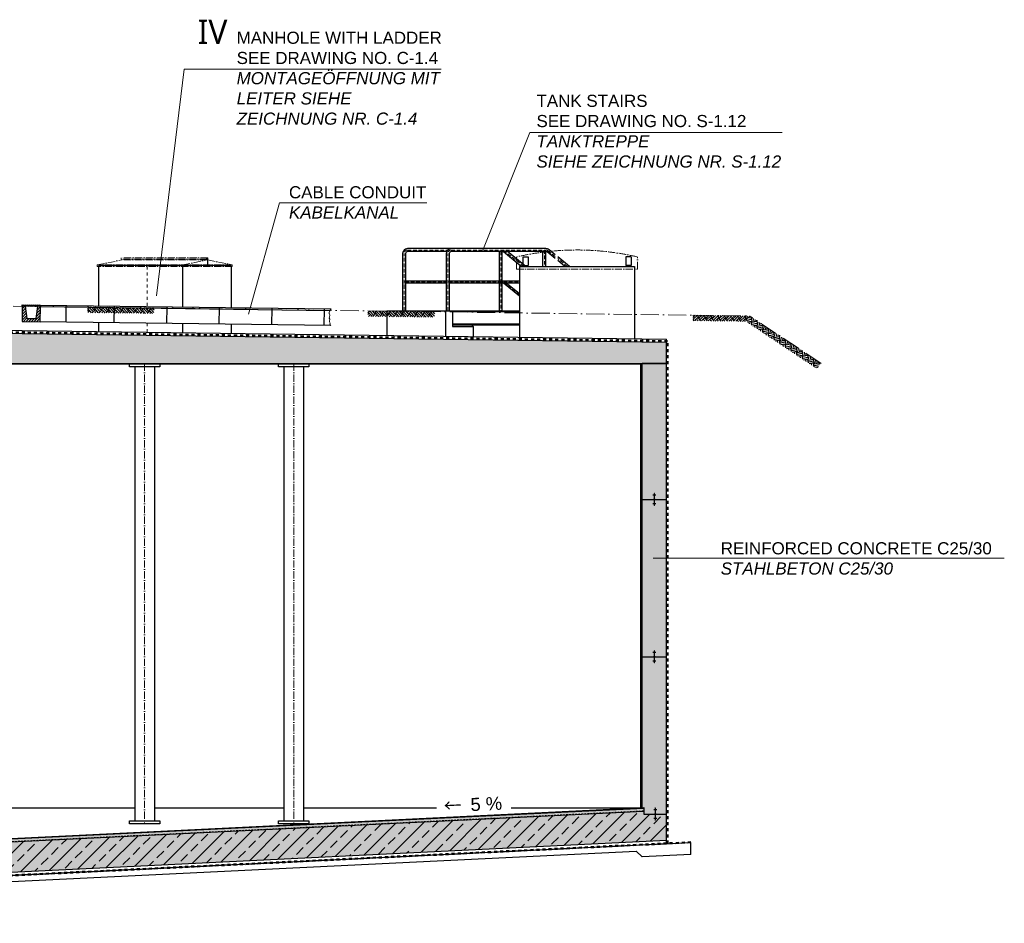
# Model space of a CAD drawing. Header units: millimetres. Extents: x -3395 to 5934498, y -177084 to 63013.
# Tile 26 of 256: x 45447 to 61687, y -68768 to -53871. Entities that reach past the tile are written whole.
import ezdxf

# ---------------------------------------------------------------- set-up
doc = ezdxf.new("R2010")
doc.units = ezdxf.units.MM
doc.linetypes.add('ACAD_ISO10W100', pattern=[18, 12, -3, 0, -3])
doc.linetypes.add('JIS_02_1.0', pattern=[2, 1, -1])
doc.layers.add('Bemaßung', color=7, linetype='Continuous', lineweight=9)
doc.layers.add('Beschriftung', color=7, linetype='Continuous', lineweight=9)
doc.styles.add('LBB3.5M1000', font='isocp.shx', dxfattribs={"height": 3.5})
pattern_1 = [(223.6212, (57492.05, -58755.51), (-2.701, -112.2207), [79.375, -79.375]), (223.6212, (57512.59, -58777.06), (-2.701, -112.2207), [79.375, -79.375]), (223.6212, (57533.12, -58798.605), (-2.701, -112.2207), [79.375, -79.375]), (313.6212, (57532.78, -58812.63), (112.2207, -2.701), [79.375, -79.375]), (313.6212, (57511.236, -58833.17), (112.2207, -2.701), [79.375, -79.375]), (313.6212, (57489.69, -58853.7), (112.2207, -2.701), [79.375, -79.375])]
pattern_2 = [(45, (89579.98, 0), (-224.5064, 224.5064), []), (45, (89804.5, 0), (-224.5064, 224.5064), [158.75, -79.375])]

msp = doc.modelspace()

# ---------------------------------------------------------------- hatches: boundary and pattern name
at = {"lineweight": 13}
h = msp.add_hatch(dxfattribs=at)
h.set_pattern_fill('ANSI31', color=256, scale=10, angle=-0.765599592, style=0)
h.set_pattern_definition([(46.2344, (24451, -369.358), (-22.929077, 21.961783), [])])
h.paths.add_polyline_path([(45539.43824, -58595.78615), (45489.44271, -58595.11805), (45486.10225, -58845.09574), (45786.07547, -58849.10429), (45789.41592, -58599.1266), (45739.42039, -58598.45851), (45711.75025, -58798.10661), (45561.76364, -58796.10234)])
h = msp.add_hatch(dxfattribs=at)
h.set_pattern_fill('ANSI31', color=256, scale=7, angle=89.234400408, style=0)
h.set_pattern_definition([(136.2344, (24451, -369.358), (-15.373248, -16.050354), [])])
h.paths.add_polyline_path([(45789.74997, -58574.12884), (45489.77675, -58570.12029), (45489.44271, -58595.11805), (45789.41592, -58599.1266)])
h = msp.add_hatch()
h.set_pattern_fill('EARTH', color=256, scale=12.5, angle=44.386841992, style=0)
h.set_pattern_definition([(223.6212, (52864.85, -58693.676), (-2.701, -112.2207), [79.375, -79.375]), (223.6212, (52885.385, -58715.22), (-2.701, -112.2207), [79.375, -79.375]), (223.6212, (52905.92, -58736.77), (-2.701, -112.2207), [79.375, -79.375]), (313.6212, (52905.58, -58750.8), (112.2207, -2.701), [79.375, -79.375]), (313.6212, (52884.035, -58771.334), (112.2207, -2.701), [79.375, -79.375]), (313.6212, (52862.49, -58791.87), (112.2207, -2.701), [79.375, -79.375])])
h.paths.add_polyline_path([(46562.33537, -58700.05958), (47661.46761, -58714.74732), (47662.67814, -58624.15906), (46563.5459, -58609.47133)])
h = msp.add_hatch()
h.set_pattern_fill('EARTH', color=256, scale=12.5, angle=44.386841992, style=0)
h.set_pattern_definition(pattern_1)
h.paths.add_polyline_path([(51189.53657, -58761.89301), (52288.6688, -58776.58074), (52289.87934, -58685.99249), (51190.7471, -58671.30475)])
h = msp.add_hatch()
h.set_pattern_fill('EARTH', color=256, scale=12.5, angle=44.386841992, style=0)
h.set_pattern_definition(pattern_1)
h.paths.add_polyline_path([(57440.22894, -58845.26855), (57492.05149, -58755.50926), (56548.21806, -58742.89679), (56547.00957, -58833.33244)])
h = msp.add_hatch()
h.set_pattern_fill('EARTH', color=256, scale=12.5, angle=78.690067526, style=0)
h.set_pattern_definition([(101.30993, (98190.21, -40758.4), (62.26687, 93.40031), [79.375, -79.375]), (101.30993, (98219.4, -40752.56), (62.26687, 93.40031), [79.375, -79.375]), (101.30993, (98248.58, -40746.72), (62.26687, 93.40031), [79.375, -79.375]), (11.30993, (98256.37, -40735.05), (93.40031, -62.26687), [79.375, -79.375]), (11.30993, (98250.53, -40705.86), (93.40031, -62.26687), [79.375, -79.375]), (11.30993, (98244.69, -40676.67), (93.40031, -62.26687), [79.375, -79.375])])
h.paths.add_polyline_path([(57492.05149, -58755.50926), (57437.39428, -58850.17833), (58598.04034, -59623.94237), (58658.55136, -59533.17584)])
h = msp.add_hatch(dxfattribs=at)
h.set_pattern_fill('ANSI33', color=256, scale=50, style=0)
h.set_pattern_definition(pattern_2)
h.paths.add_polyline_path([(25864.44271, -59537.1047), (25464.44271, -59537.1047), (25464.44271, -67399.55177), (38777.45318, -68048.62068), (39444.33592, -68715.50343), (40789.44271, -68715.50343), (40789.44271, -68215.50343), (39651.44271, -68215.50343), (39651.44271, -67588.89587), (25835.44271, -66917.47716), (25835.44271, -66859.4047), (25864.4444, -66860.82003)])
h.paths.add_polyline_path([(25649.44271, -67042.4911), (25654.44271, -67042.4911), (25674.44271, -67038.9712), (25649.44271, -67038.9712)], flags=16)
h.paths.add_polyline_path([(25649.44271, -66892.46321), (25644.44271, -66892.46321), (25624.44271, -66895.98311), (25649.44271, -66895.98311)], flags=16)
h.paths.add_polyline_path([(25659.79524, -66967.47716, -1), (25639.09017, -66967.47716, -1)], flags=16)
h.paths.add_polyline_path([(38633.44271, -59277.1047), (38533.44271, -59277.1047), (38533.44271, -59267.1047), (38633.44271, -59267.1047), (38633.44271, -59037.1047), (36889.44271, -59037.1047), (36889.44271, -58937.1047), (36789.44271, -58937.1047), (36789.44271, -58957.27764), (36789.44271, -58967.27764, 1), (36789.44271, -58957.27764), (36689.44271, -58937.1047), (36689.44271, -59037.1047), (25464.44271, -59187.1047), (25464.44271, -59535.1047), (25883.44557, -59535.1047), (25883.44476, -59537.1047), (38533.44271, -59537.1047), (38533.44271, -59527.1047), (38633.44271, -59527.1047)])
h.paths.add_polyline_path([(54280.3855, -59162.59614), (44889.44271, -59037.1047), (44889.44271, -58937.1047), (44789.44271, -58937.1047), (44789.44271, -58967.27764, 1), (44789.44271, -58957.27764), (44689.44271, -58937.1047), (44689.44271, -59037.1047), (42945.44271, -59037.1047), (42945.44271, -59267.1047), (43045.44271, -59267.1047), (43045.44271, -59277.1047), (42945.44271, -59277.1047), (42945.44271, -59527.1047), (43045.44271, -59527.1047), (54280.3855, -59535.97276)])
h.paths.add_polyline_path([(56114.44271, -59187.1047), (54322.7855, -59163.16273), (54322.7855, -59537.1047), (55714.44271, -59537.1047), (55714.44271, -59535.1047), (56114.44271, -59535.1047)])
h.paths.add_polyline_path([(56114.44271, -59537.1047), (55714.44271, -59537.1047), (55714.44271, -66860.81995), (55743.44271, -66859.4047), (55743.44271, -66917.47716), (41927.44271, -67588.89587), (41927.44271, -68215.50343), (40789.44271, -68215.50343), (40789.44271, -68715.50343), (42134.54949, -68715.50343), (42801.43223, -68048.62068), (56114.44271, -67399.55177)])
h.paths.add_polyline_path([(55934.44271, -66881.90349), (55929.44271, -66881.90349), (55929.44271, -66885.4234), (55934.44271, -66885.4234)], flags=16)
h.paths.add_polyline_path([(55934.44271, -66892.46321), (55934.44271, -66888.9433), (55924.44271, -66888.9433), (55914.44271, -66892.46321)], flags=16)
h.paths.add_polyline_path([(55929.44271, -67042.4911), (55934.44271, -67042.4911), (55954.44271, -67038.9712), (55929.44271, -67038.9712)], flags=16)
h.paths.add_polyline_path([(55939.79524, -66967.47716, -1), (55919.09017, -66967.47716, -1)], flags=16)
h.paths.add_polyline_path([(54320.7855, -59163.13601), (54301.5855, -59162.87944), (54301.5855, -59537.1047), (54320.7855, -59537.1047)])
h.paths.add_polyline_path([(54301.5855, -59162.87944), (54282.3855, -59162.62287), (54282.3855, -59537.1047), (54301.5855, -59537.1047)])
h = msp.add_hatch(dxfattribs=at)
h.set_pattern_fill('ANSI33', color=256, scale=50, style=0)
h.set_pattern_definition(pattern_2)
h.paths.add_polyline_path([(56114.44271, -66967.47716), (55939.79524, -66967.47716, -1), (55919.09017, -66967.47716), (55743.44271, -66967.47716), (55743.44271, -66917.47716), (41927.44271, -67588.89587), (41927.44271, -68215.50343), (40789.44271, -68215.50343), (40789.44271, -68715.50343), (42134.54949, -68715.50343), (42801.43223, -68048.62068), (56114.44271, -67399.55177)])
h.paths.add_polyline_path([(55929.44271, -67038.9712), (55929.44271, -67042.4911), (55934.44271, -67042.4911), (55954.44271, -67038.9712)], flags=16)
at = {"layer": 'Bemaßung', "lineweight": 9}
h = msp.add_hatch(dxfattribs=at)
h.set_pattern_fill('ANSI36', color=256, scale=3)
h.paths.add_polyline_path([(42668.50563, -67505.48094), (41927.44271, -67541.64534), (41927.44271, -67588.89587), (42752.92124, -67548.77993, 0.0297046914)])
h.paths.add_polyline_path([(55743.44271, -66917.47716), (55743.44271, -66867.41469), (42668.50563, -67505.48094, -0.0297046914), (42752.92124, -67548.77993)])

# ---------------------------------------------------------------- linework, layer by layer
for p, q in [((52564.31675, -57644.66471), (51844.39463, -57644.66471)), ((54126.50042, -57644.66471), (52564.31675, -57644.66471)), ((51763.24463, -57725.81471), (51763.24463, -58668.81471)), ((51811.54463, -57725.81471), (51811.54463, -58183.86471)), ((52490.11298, -57692.96471), (51844.39463, -57692.96471)), ((52483.16675, -57725.81471), (52483.16675, -58668.81471)), ((52531.46675, -57725.81471), (52531.46675, -58183.86471)), ((54078.20042, -57692.96471), (52564.31675, -57692.96471)), ((53358.2783, -58183.86471), (53358.2783, -57692.96471)), ((53406.5783, -58183.86471), (53406.5783, -57692.96471)), ((53720.32104, -57937.1047), (53427.22494, -57700.26399)), ((53797.16915, -57937.1047), (53495.04, -57692.96471)), ((53744.62407, -57782.1047), (53834.62407, -57782.1047)), ((53744.62407, -57782.1047), (53744.62407, -57922.1047)), ((53834.62407, -57782.1047), (53834.62407, -57922.1047)), ((54078.20042, -57692.96471), (54102.35042, -57668.81471)), ((54078.20042, -57937.1047), (54078.20042, -57692.96471)), ((54102.35042, -57668.81471), (54126.50042, -57692.96471)), ((54126.50042, -57937.1047), (54126.50042, -57692.96471)), ((54278.62544, -57806.50707), (54147.14706, -57700.26399)), ((54278.62544, -57744.40881), (54177.50422, -57662.69628)), ((54517.09127, -57937.1047), (54321.02544, -57778.67076)), ((55534.26134, -57782.1047), (55444.26134, -57782.1047)), ((55444.26134, -57782.1047), (55444.26134, -57922.1047)), ((55534.26134, -57782.1047), (55534.26134, -57922.1047)), ((48932.26303, -57924.6047), (46746.62238, -57924.6047)), ((46746.62238, -57937.1047), (46746.62238, -58586.91555)), ((48132.26303, -57937.1047), (48132.26303, -58605.43191)), ((48932.26303, -57937.1047), (48932.26303, -58616.12233)), ((53689.44271, -57937.1047), (53689.44271, -59104.69489)), ((53689.44271, -57937.1047), (55589.44271, -57937.1047)), ((53744.62407, -57922.1047), (53834.62407, -57922.1047)), ((54440.24316, -57937.1047), (54321.02544, -57840.76903)), ((55534.26134, -57922.1047), (55444.26134, -57922.1047)), ((55589.44271, -57937.1047), (55589.44271, -59130.08465)), ((52483.16675, -58183.86471), (51811.54463, -58183.86471)), ((51811.54463, -58210.76471), (51811.54463, -58668.81471)), ((51811.54463, -58210.76471), (52483.16675, -58210.76471)), ((53689.44271, -58183.86471), (52531.46675, -58183.86471)), ((52531.46675, -58210.76471), (52531.46675, -58668.81471)), ((52531.46675, -58210.76471), (53689.44271, -58210.76471)), ((53358.2783, -58668.81471), (53358.2783, -58210.76471)), ((53363.46201, -58197.31471), (53363.4889, -58197.31471)), ((53416.47725, -58183.86471), (53406.5783, -58183.86471)), ((53406.5783, -58668.81471), (53406.5783, -58210.76471)), ((53406.5783, -58210.76471), (53416.47725, -58210.76471)), ((53689.44271, -58426.89624), (53426.25062, -58214.21992)), ((53689.44271, -58392.31149), (53464.77417, -58210.76471)), ((45489.44271, -58595.11805), (45486.10225, -58845.09574)), ((45489.44271, -58595.11805), (45489.77675, -58570.12029)), ((45789.41592, -58599.1266), (45489.44271, -58595.11805)), ((45489.77675, -58570.12029), (45789.74997, -58574.12884)), ((45539.43824, -58595.78615), (45561.76364, -58796.10234)), ((45739.42039, -58598.45851), (45711.75025, -58798.10661)), ((45786.07547, -58849.10429), (45789.41592, -58599.1266)), ((45789.74997, -58574.12884), (45789.41592, -58599.1266)), ((45789.41592, -58599.1266), (50566.4652, -58662.96245)), ((45789.74997, -58574.12884), (50584.44654, -58638.20051)), ((45999.53886, -58576.93225), (45999.20482, -58601.93002)), ((46209.32775, -58579.73567), (46205.65325, -58854.71112)), ((46572.69277, -58584.59132), (46572.35872, -58609.58909)), ((47005.66682, -58590.37717), (47001.99231, -58865.35262)), ((47438.64086, -58596.16301), (47438.30681, -58621.16078)), ((47871.61491, -58601.94886), (47867.9404, -58876.92431)), ((48304.58895, -58607.7347), (48304.25491, -58632.73247)), ((48737.563, -58613.52055), (48733.88849, -58888.496)), ((49170.53704, -58619.30639), (49170.203, -58644.30416)), ((49603.51109, -58625.09224), (49599.83658, -58900.06769)), ((50036.48513, -58630.87808), (50036.15109, -58655.87585)), ((50469.45918, -58636.66393), (50465.78467, -58911.63938)), ((51504.39565, -58668.81471), (51504.39565, -59075.49604)), ((51504.39565, -58668.81471), (52583.48373, -58668.81471)), ((52468.57707, -58668.81471), (52468.57707, -59088.38043)), ((52583.48373, -58668.81471), (52583.48373, -58928.81471)), ((52583.48373, -58668.81471), (53687.68264, -58668.81471)), ((52583.48373, -58681.81471), (53687.68264, -58681.81471)), ((45486.10225, -58845.09574), (45786.07547, -58849.10429)), ((45561.76364, -58796.10234), (45711.75025, -58798.10661)), ((50580.77203, -58913.17596), (45786.07547, -58849.10429)), ((46746.62238, -58861.9401), (46746.62238, -59011.91778)), ((48132.26303, -58880.45646), (48132.26303, -59030.43414)), ((48932.26303, -58891.14688), (48932.26303, -59041.12456)), ((52583.48373, -58887.14345), (53687.68264, -58887.14345)), ((52583.48373, -58900.14345), (53687.68264, -58900.14345)), ((52583.48373, -58928.81471), (52928.20373, -58928.81471)), ((52928.20373, -58928.81471), (52899.53248, -58900.14345)), ((52928.20373, -58928.81471), (52928.20373, -59094.52243)), ((44889.44271, -58987.10024), (56114.44271, -59137.10024)), ((44889.44271, -59037.1047), (56114.44271, -59187.1047)), ((56114.44271, -67453.55706), (56114.44271, -59137.10024)), ((25864.44271, -59537.1047), (55714.44271, -59537.1047)), ((25889.44271, -59542.1047), (55689.44271, -59542.1047)), ((47345.00713, -59592.1047), (47345.00713, -67075.56916)), ((47668.90713, -59592.1047), (47668.90713, -67075.56916)), ((49803.78806, -59592.1047), (49803.78806, -67075.56916)), ((50127.68806, -59592.1047), (50127.68806, -67075.56916)), ((55689.44271, -66862.03999), (55689.44271, -59542.1047)), ((55698.4425, -66861.60079), (55695.44066, -59537.1047)), ((55714.44271, -59535.1047), (56114.44271, -59535.1047)), ((55714.44271, -59535.1047), (55714.44271, -59537.1047)), ((55714.44271, -66860.81995), (55714.44271, -59537.1047)), ((55714.44271, -59537.1047), (56114.44271, -59537.1047)), ((55939.44271, -61709.06845), (55889.44271, -61709.06845)), ((55919.44271, -61680.90921), (55909.44271, -61680.90921)), ((55919.44271, -61684.42911), (55909.44271, -61684.42911)), ((55919.44271, -61687.94902), (55909.44271, -61687.94902)), ((55919.44271, -61691.46892), (55909.44271, -61691.46892)), ((55919.44271, -61694.98883), (55909.44271, -61694.98883)), ((55919.44271, -61698.50873), (55909.44271, -61698.50873)), ((55919.44271, -61702.02864), (55909.44271, -61702.02864)), ((55919.44271, -61705.54854), (55909.44271, -61705.54854)), ((55914.44271, -61680.56249), (55914.44271, -61770.20996)), ((55714.44271, -61780.56249), (55904.09017, -61780.56249)), ((55939.44271, -61852.05653), (55889.44271, -61852.05653)), ((55919.44271, -61855.57644), (55909.44271, -61855.57644)), ((55919.44271, -61859.09634), (55909.44271, -61859.09634)), ((55919.44271, -61862.61625), (55909.44271, -61862.61625)), ((55919.44271, -61866.13615), (55909.44271, -61866.13615)), ((55919.44271, -61869.65606), (55909.44271, -61869.65606)), ((55919.44271, -61873.17596), (55909.44271, -61873.17596)), ((55914.44271, -61790.91502), (55914.44271, -61880.56249)), ((55924.79524, -61780.56249), (56114.44271, -61780.56249)), ((55919.44271, -61876.69586), (55909.44271, -61876.69586)), ((55919.44271, -61880.21577), (55909.44271, -61880.21577)), ((55939.44271, -64302.52578), (55889.44271, -64302.52578)), ((55919.44271, -64274.36654), (55909.44271, -64274.36654)), ((55919.44271, -64277.88645), (55909.44271, -64277.88645)), ((55919.44271, -64281.40635), (55909.44271, -64281.40635)), ((55919.44271, -64284.92626), (55909.44271, -64284.92626)), ((55919.44271, -64288.44616), (55909.44271, -64288.44616)), ((55919.44271, -64291.96607), (55909.44271, -64291.96607)), ((55919.44271, -64295.48597), (55909.44271, -64295.48597)), ((55919.44271, -64299.00588), (55909.44271, -64299.00588)), ((55914.44271, -64274.01982), (55914.44271, -64363.66729)), ((55714.44271, -64374.01982), (55904.09017, -64374.01982)), ((55939.44271, -64445.51386), (55889.44271, -64445.51386)), ((55919.44271, -64449.03377), (55909.44271, -64449.03377)), ((55919.44271, -64452.55367), (55909.44271, -64452.55367)), ((55919.44271, -64456.07358), (55909.44271, -64456.07358)), ((55919.44271, -64459.59348), (55909.44271, -64459.59348)), ((55919.44271, -64463.11339), (55909.44271, -64463.11339)), ((55919.44271, -64466.63329), (55909.44271, -64466.63329)), ((55919.44271, -64470.1532), (55909.44271, -64470.1532)), ((55919.44271, -64473.6731), (55909.44271, -64473.6731)), ((55914.44271, -64384.37235), (55914.44271, -64474.01982)), ((55924.79524, -64374.01982), (56114.44271, -64374.01982)), ((41889.44271, -67535.50343), (55743.44271, -66859.4047)), ((41889.44271, -67543.49977), (55743.44271, -66867.41469)), ((44953.16805, -66862.04005), (47345.00713, -66862.04004)), ((47668.90713, -66862.04003), (49803.78806, -66862.04002)), ((50127.68806, -66862.04002), (52319.63208, -66862.04001)), ((53553.30929, -66862.04), (55689.44271, -66862.03999)), ((55743.44271, -66859.4047), (55743.44271, -66967.47716)), ((55954.44271, -66895.98311), (55904.44271, -66895.98311)), ((55934.44271, -66867.82388), (55924.44271, -66867.82388)), ((55934.44271, -66871.34378), (55924.44271, -66871.34378)), ((55934.44271, -66874.86369), (55924.44271, -66874.86369)), ((55934.44271, -66878.38359), (55924.44271, -66878.38359)), ((55934.44271, -66881.90349), (55924.44271, -66881.90349)), ((55934.44271, -66885.4234), (55924.44271, -66885.4234)), ((55934.44271, -66888.9433), (55924.44271, -66888.9433)), ((55934.44271, -66892.46321), (55924.44271, -66892.46321)), ((55929.44271, -66867.47716), (55929.44271, -66957.12462)), ((41927.44271, -67588.89587), (55743.44271, -66917.47716)), ((55743.44271, -66967.47716), (55919.09017, -66967.47716)), ((55954.44271, -67038.9712), (55904.44271, -67038.9712)), ((55934.44271, -67042.4911), (55924.44271, -67042.4911)), ((55934.44271, -67046.01101), (55924.44271, -67046.01101)), ((55934.44271, -67049.53091), (55924.44271, -67049.53091)), ((55934.44271, -67053.05082), (55924.44271, -67053.05082)), ((55934.44271, -67056.57072), (55924.44271, -67056.57072)), ((55934.44271, -67060.09063), (55924.44271, -67060.09063)), ((55934.44271, -67063.61053), (55924.44271, -67063.61053)), ((55934.44271, -67067.13044), (55924.44271, -67067.13044)), ((55929.44271, -66977.82969), (55929.44271, -67067.47716)), ((55939.79524, -66967.47716), (56114.44271, -66967.47716)), ((42801.43223, -68048.62068), (56114.44271, -67399.55177)), ((42823.1657, -68097.59789), (56114.44271, -67449.61423)), ((42824.90781, -68101.51263), (56516.40018, -67433.95889)), ((56516.40018, -67634.08382), (56516.40018, -67433.95889)), ((42868.37483, -68199.46697), (55616.17808, -67577.97241)), ((55712.48523, -67674.27956), (55616.17808, -67577.97241)), ((56516.40018, -67634.08382), (55712.48523, -67674.27956))]:
    msp.add_line(p, q)
at = {"linetype": 'ACAD_ISO10W100', "lineweight": 18, "ltscale": 10}
for p, q in [((48547.75341, -57797.1047), (47118.632, -57797.1047)), ((47118.632, -57797.1047), (47118.632, -57817.1047)), ((48530.25341, -57797.1047), (48530.25341, -57817.1047)), ((48542.75341, -57812.1047), (48530.25341, -57812.1047)), ((48542.75341, -57812.1047), (48542.75341, -57937.1047)), ((48547.75341, -57797.1047), (48547.75341, -57937.1047)), ((53639.44271, -57982.1047), (53639.44271, -57798.00862)), ((55639.44271, -57982.1047), (55639.44271, -57798.00862)), ((46726.132, -57912.1047), (47133.632, -57832.1047)), ((46726.132, -57937.1047), (46726.132, -57912.1047)), ((48952.75341, -57912.1047), (46726.132, -57912.1047)), ((48952.75341, -57937.1047), (46726.132, -57937.1047)), ((48530.25341, -57817.1047), (47118.632, -57817.1047)), ((47131.132, -57817.1047), (47131.132, -57832.5955)), ((48545.25341, -57832.1047), (47133.632, -57832.1047)), ((48137.75341, -57912.1047), (48539.75341, -57832.1047)), ((48137.75341, -57937.1047), (48137.75341, -57912.1047)), ((48539.75341, -57832.1047), (48550.75341, -57832.1047)), ((48550.75341, -57832.1047), (48952.75341, -57912.1047)), ((48952.75341, -57937.1047), (48952.75341, -57912.1047)), ((53639.44271, -57982.1047), (55639.44271, -57982.1047)), ((47506.95713, -59542.1047), (47506.95713, -67125.56916)), ((49965.73806, -59542.1047), (49965.73806, -67125.56916))]:
    msp.add_line(p, q, dxfattribs=at)
at = {"linetype": 'ACAD_ISO10W100', "lineweight": 18, "ltscale": 5}
for p, q in [((51787.39463, -58668.81471), (51787.39463, -57725.81471)), ((51844.39463, -57668.81471), (52506.55584, -57668.81471)), ((52507.31675, -58668.81471), (52507.31675, -57725.81471)), ((52564.31675, -57668.81471), (54126.50042, -57668.81471)), ((53382.4283, -57692.96471), (53382.4283, -58183.86471)), ((53758.74509, -57937.1047), (53456.61595, -57692.96471)), ((54102.35042, -57668.81471), (54102.35042, -57937.1047)), ((54278.62544, -57775.45794), (54162.32564, -57681.48014)), ((54478.66722, -57937.1047), (54321.02544, -57809.7199)), ((51806.36092, -58197.31471), (52483.16675, -58197.31471)), ((52526.28304, -58197.31471), (53689.44271, -58197.31471)), ((53382.4283, -58210.76471), (53382.4283, -58668.81471)), ((53401.36771, -58197.31471), (53416.47725, -58197.31471)), ((53689.44271, -58409.60387), (53443.37444, -58210.76471))]:
    msp.add_line(p, q, dxfattribs=at)
at = {"linetype": 'JIS_02_1.0', "lineweight": 18, "ltscale": 50}
for p, q in [((47546.62238, -57937.1047), (47546.62238, -58597.60597)), ((47546.62238, -58872.63053), (47546.62238, -59022.60821))]:
    msp.add_line(p, q, dxfattribs=at)
at = {"linetype": 'ACAD_ISO10W100', "lineweight": 13, "ltscale": 25}
for p in [(44889.44271, -58587.10024), (58664.44271, -59537.1034)]:
    msp.add_line(p, (57492.05149, -58755.50926), dxfattribs=at)
at = {"linetype": 'JIS_02_1.0', "lineweight": 50, "ltscale": 50}
for p, q in [((56130.55495, -59170.99246), (44905.77024, -59020.9939)), ((56130.55495, -67450.83121), (56130.55495, -59170.99246))]:
    msp.add_line(p, q, dxfattribs=at)
at = {"linetype": 'JIS_02_1.0', "lineweight": 18, "ltscale": 25}
msp.add_line((41927.24855, -67584.90058), (55743.44271, -66913.47243), dxfattribs=at)
at = {"linetype": 'ACAD_ISO10W100', "lineweight": 18, "ltscale": 5}
msp.add_lwpolyline([(50584.44654, -58638.20051), (50572.00054, -58654.17385), (50562.95911, -58668.52916), (50558.873, -58673.29986), (50554.74358, -58681.28715), (50549.77785, -58691.6758), (50550.44256, -58702.1397), (50551.18249, -58706.97489), (50551.06429, -58715.81996), (50552.65126, -58717.44953), (50555.81512, -58721.51293), (50562.79645, -58740.90788), (50561.9061, -58747.32987), (50559.23503, -58766.59583), (50556.70398, -58775.40844), (50553.30374, -58789.03496), (50560.27433, -58809.23395), (50560.15614, -58818.0788), (50558.37543, -58830.92277), (50555.77991, -58844.56004), (50558.87896, -58853.4481), (50565.87105, -58872.0388), (50564.81952, -58890.52201), (50570.26039, -58901.32893), (50580.77203, -58913.17596)], dxfattribs=at)
for points in [[(47756.95713, -59592.1047), (47256.95713, -59592.1047), (47256.95713, -59542.1047), (47756.95713, -59542.1047)], [(50215.73806, -59592.1047), (49715.73806, -59592.1047), (49715.73806, -59542.1047), (50215.73806, -59542.1047)], [(47756.95713, -67125.56916), (47256.95713, -67125.56916), (47256.95713, -67075.56916), (47756.95713, -67075.56916)], [(50215.73806, -67125.56916), (49715.73806, -67125.56916), (49715.73806, -67075.56916), (50215.73806, -67075.56916)]]:
    msp.add_lwpolyline(points, close=True)
at = {"linetype": 'JIS_02_1.0', "lineweight": 50, "ltscale": 50}
msp.add_lwpolyline([(56516.40018, -67431.98747), (42824.03676, -68099.55526), (42156.08859, -68767.50343), (39422.79682, -68767.50343), (38754.84865, -68099.55526), (25062.48523, -67431.92532)], dxfattribs=at)
for centre in [(55914.44271, -61780.56249), (55914.44271, -64374.01982), (55929.44271, -66967.47716)]:
    msp.add_circle(centre, 10.35253)
for centre, radius, start, end in [((51844.39463, -57725.81471), 81.15, 90, 180), ((52564.31675, -57725.81471), 81.15, 90, 180), ((54126.50042, -57725.81471), 81.15, 51.059534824, 90), ((51844.39463, -57725.81471), 32.85, 90, 180), ((52564.31675, -57725.81471), 32.85, 90, 180), ((53406.5783, -57725.81471), 32.85, 51.059534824, 90), ((54126.50042, -57725.81471), 32.85, 51.059534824, 90), ((51826.29844, -58197.31471), 19.9644, 137.646785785, 222.353214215), ((52546.22056, -58197.31471), 19.9644, 137.646785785, 222.353214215), ((53416.47725, -58226.31471), 15.55, 51.059534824, 90)]:
    msp.add_arc(centre, radius, start, end)
at = {"linetype": 'ACAD_ISO10W100', "lineweight": 18, "ltscale": 5}
for centre, start, end in [((51844.39463, -57725.81471), 90, 180), ((52564.31675, -57725.81471), 90, 180), ((54126.50042, -57725.81471), 51.059534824, 90)]:
    msp.add_arc(centre, 57, start, end, dxfattribs=at)
at = {"linetype": 'ACAD_ISO10W100', "lineweight": 18, "ltscale": 10}
for centre, radius, start, end in [((53659.44271, -57798.00862), 20, 102.913074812, 180), ((54639.44271, -62072.43079), 4405.32609, 77.086925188, 102.913074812), ((55619.44271, -57798.00862), 20, 0, 77.086925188)]:
    msp.add_arc(centre, radius, start, end, dxfattribs=at)
at = {"layer": 'Beschriftung', "lineweight": 13}
for p, q in [((48161.4108, -54688.03163), (47704.91007, -58422.13655)), ((48161.4108, -54688.03163), (52396.92698, -54688.03163)), ((53860.81571, -55728.0812), (53086.25605, -57668.81471)), ((53860.81571, -55728.0812), (58020.88641, -55728.0812)), ((49729.99211, -56892.39542), (49219.88722, -58723.06761)), ((52164.74337, -56892.39542), (49729.99211, -56892.39542)), ((55897.30698, -62745.62145), (61687.18365, -62745.62145))]:
    msp.add_line(p, q, dxfattribs=at)

# ---------------------------------------------------------------- texts
at = {"insert": (52434.94545, -66724.72935), "char_height": 200, "width": 1007.2192783, "attachment_point": 1, "rotation": 2.793914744, "style": 'LBB3.5M1000'}
msp.add_mtext('{\\fSimSun|b0|i0|c134|p2;\\H1.0833x;←\\fSimSun|b0|i0|c0|p2; \\fArial|b0|i0|c0|p34;5 %}', dxfattribs=at)
at = {"layer": 'Beschriftung', "char_height": 200, "attachment_point": 1, "style": 'LBB3.5M1000'}
for s, insert, width in [('{\\fSegoe UI|b0|i0|c0|p34;\\H2x;\\C256;IV}', (48382.74694, -53870.60243), 517.2088703), ('{\\fArial|b0|i0|c0|p34;\\C256;MANHOLE WITH LADDER\\PSEE DRAWING NO. C-1.4\\P\\fArial|b0|i1|c0|p34;MONTAGEÖFFNUNG MIT\\PLEITER SIEHE\\PZEICHNUNG NR. C-1.4}', (49025.37376, -54067.82604), 7399.5425203), ('{\\fArial|b0|i0|c0|p34;\\C256;TANK STAIRS\\PSEE DRAWING NO. S-1.12\\P\\fArial|b0|i1|c0|p34;TANKTREPPE\\PSIEHE ZEICHNUNG NR. S-1.12}', (53970.73058, -55107.87561), 7399.5425203), ('{\\fArial|b0|i0|c0|p34;\\C256;CABLE CONDUIT\\P\\fArial|b0|i1|c0|p34;KABELKANAL}', (49888.20847, -56615.71407), 3290.8552474), ('{\\fArial|b0|i0|c0|p34;REINFORCED CONCRETE C25/30\\P\\fArial|b0|i1|c0|p34;STAHLBETON C25/30}', (57009.89959, -62485.13135), 4717.8858956)]:
    msp.add_mtext(s, dxfattribs=dict(at, insert=insert, width=width))

doc.saveas('drawing.dxf')
